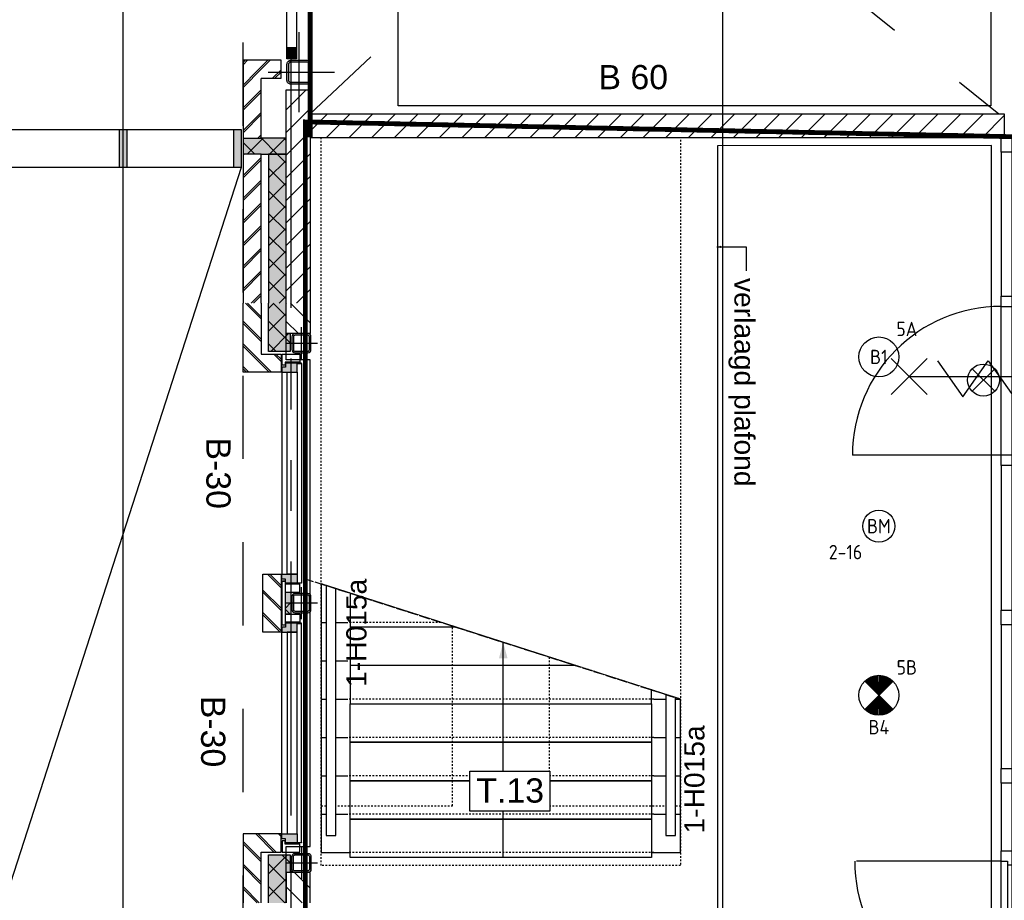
# Model space of a CAD drawing. Header units: millimetres. Extents: x -38031 to 110605, y -22066 to 88711.
# Tile 135 of 150: x 72464 to 78620, y 37792 to 43298. Entities that reach past the tile are written whole.
import ezdxf
from ezdxf.enums import TextEntityAlignment as Align

# ---------------------------------------------------------------- set-up
doc = ezdxf.new("R2010")
doc.units = ezdxf.units.MM
doc.header["$LTSCALE"] = 50
doc.set_wipeout_variables(frame=1)
for name, pattern in [('HIDDEN', [9.525, 6.35, -3.175]), ('PHANTOM', [63.5, 31.75, -6.35, 6.35, -6.35, 6.35, -6.35]), ('STYLE_01', [0.41664, 0.20828, -0.20836]), ('STYLE_04', [1.52771, 1.319425, -0.208285]), ('STYLE_06', [1.04164, 0.625, -0.20828, 0.06943, -0.13893])]:
    doc.linetypes.add(name, pattern=pattern)
for name, color, linetype in [('AB$1A---_ATTRIB025', 8, 'Continuous'), ('AB$1A---_ATTRIB035', 8, 'Continuous'), ('AL$1A---_ALGEMEEN', 8, 'Continuous'), ('AM$1A---_ARCERING', 8, 'Continuous'), ('AT$1A---_TEKST100', 8, 'Continuous'), ('Bouwkundig', 8, 'Continuous'), ('brandscheiding', 5, 'HIDDEN'), ('EB6511--_ATTRIB', 2, 'Continuous'), ('EL6311--', 3, 'Continuous'), ('EL6311--nv', 3, 'Continuous'), ('EL6511--', 3, 'Continuous'), ('Kastenscheiding', 4, 'PHANTOM'), ('stramien', 1, 'Continuous')]:
    doc.layers.add(name, color=color, linetype=linetype)
doc.styles.add('Arial', font='ARIAL.TTF')
doc.styles.add('BURO-018', font='iso.shx', dxfattribs={"height": 90})
doc.styles.add('NORATT', font='isocp.shx')
doc.styles.get("Standard").update_dxf_attribs({"font": 'iso.shx'})
pattern_1 = [(45, (0, 0), (1.41421356, -1.41421356), [])]
pattern_2 = [(135, (0, 0), (1.41421356, 1.41421356), []), (45, (5.9868, -5.9868), (1.41421356, -1.41421356), [])]
pattern_3 = [(45, (0, 0), (1.41421356, -1.41421356), []), (45, (0.1414, -0.1414), (1.41421356, -1.41421356), [])]
pattern_4 = [(45, (0, 0), (70.71068, -70.71068), []), (45, (7.07, -7.07), (70.71068, -70.71068), [])]
pattern_5 = [(135, (0, 0), (70.7107, 70.7107), []), (45, (299.34, -299.34), (70.7107, -70.7107), [])]
pattern_6 = [(45, (0, 0), (70.7107, -70.7107), [])]

# ---------------------------------------------------------------- blocks, each defined once
blk = doc.blocks.new('E00024')
at = {"color": 0, "linetype": 'Continuous'}
for p, q in [((-1.41, 1.59), (1.41, 4.41)), ((-1.41, 4.41), (1.41, 1.59))]:
    blk.add_line(p, q, dxfattribs=at)
blk.add_circle((0, 3), 2, dxfattribs=at)
at = {"color": 0, "linetype": 'Continuous', "style": 'BURO-018'}
blk.add_attdef('E_TEXT1', text='', height=1.8, dxfattribs=at).set_placement((0, 7.5), align=Align.MIDDLE)
at = {"color": 0, "linetype": 'Continuous', "style": 'BURO-018', "flags": 1}
blk.add_attdef('E_MATCODE', (0, 0), '', height=1.8, dxfattribs=at)
blk = doc.blocks.new('E00123')
at = {"color": 0, "linetype": 'Continuous'}
blk.add_circle((0, 0), 2, dxfattribs=at)
at = {"color": 0, "linetype": 'Continuous', "style": 'BURO-018'}
for tag, p in [('E_TEXT1', (0, 4.5)), ('E_TEXT2', (0, 0))]:
    blk.add_attdef(tag, text='', height=1.8, dxfattribs=at).set_placement(p, align=Align.MIDDLE)
at = {"color": 0, "linetype": 'Continuous', "style": 'BURO-018', "flags": 1}
blk.add_attdef('E_MATCODE', (0, 0), '', height=1.8, dxfattribs=at)
blk = doc.blocks.new('txt- B-30')
at = {"color": 0}
blk.add_wipeout([(-223.3, -118.5), (223.3, -118.5), (223.3, 124.9), (-223.3, 124.9)], dxfattribs=at).dxf.layer = 'AL$1A---_ALGEMEEN'
at = {"layer": 'AT$1A---_TEKST100', "insert": (0, -112.2), "char_height": 151.525, "attachment_point": 8, "line_spacing_factor": 0.967741, "style": 'Arial'}
blk.add_mtext('{\\C256;\\lB-30}', dxfattribs=at)
blk = doc.blocks.new('Group-36')
at = {"color": 0}
blk.add_wipeout([(17489.092, 14034.992), (13075, 14034.992), (13075, 614.992), (17489, 614.992), (17489, 848.992), (13309, 848.992), (13309, 13800.992), (17489, 13800.992)], dxfattribs=at).dxf.layer = 'AL$1A---_ALGEMEEN'
at = {"layer": 'AM$1A---_ARCERING', "linetype": 'Continuous', "lineweight": 0}
for points in [[(16774, 14034.992), (16724, 14034.992), (16724, 13800.992), (16774, 13800.992)], [(17489.067, 14034.937), (17439.067, 14034.937), (17439.067, 13800.937), (17489.067, 13800.937)]]:
    blk.add_hatch(color=256, dxfattribs=at).paths.add_polyline_path(points)
at = {"layer": 'AL$1A---_ALGEMEEN', "color": 0}
blk.add_line((13309, 848.992), (17489, 13800.992), dxfattribs=at)
for points in [[(17489.092, 14034.992), (13075, 14034.992), (13075, 614.992), (17489, 614.992), (17489, 848.992), (13309, 848.992), (13309, 13800.992), (17489, 13800.992)], [(16774, 14034.992), (16724, 14034.992), (16724, 13800.992), (16774, 13800.992)], [(17489.067, 14034.937), (17439.067, 14034.937), (17439.067, 13800.937), (17489.067, 13800.937)]]:
    blk.add_lwpolyline(points, close=True, dxfattribs=at)
blk = doc.blocks.new('TRAP 3500 19.240  begin')
at = {"layer": 'AL$1A---_ALGEMEEN', "color": 0, "linetype": 'STYLE_01'}
blk.add_lwpolyline([(0, 2245), (4600, 2245), (4600, 0), (0, 0)], close=True, dxfattribs=at)
at = {"layer": 'AL$1A---_ALGEMEEN', "color": 0}
blk.add_lwpolyline([(4520, 2245), (3560, 2245), (2840, 0), (4520, 0)], close=True, dxfattribs=at)
at = {"color": 0}
blk.add_wipeout([(3110, 180), (3110, 841.9), (2897.7, 180)], dxfattribs=at).dxf.layer = 'AL$1A---_ALGEMEEN'
at = {"layer": 'AL$1A---_ALGEMEEN', "color": 0}
for p, q in [((3110, 180), (3110, 841.9)), ((2897.7, 180), (3110, 180)), ((3080, 0), (3080, 165))]:
    blk.add_line(p, q, dxfattribs=at)
at = {"color": 0}
blk.add_wipeout([(3350, 180), (3350, 1590.2), (3110, 841.9), (3110, 180)], dxfattribs=at).dxf.layer = 'AL$1A---_ALGEMEEN'
at = {"layer": 'AL$1A---_ALGEMEEN', "color": 0, "linetype": 'STYLE_01'}
blk.add_line((3080, 748.3), (3080, 165), dxfattribs=at)
at = {"layer": 'AL$1A---_ALGEMEEN', "color": 0}
blk.add_line((3320, 0), (3320, 165), dxfattribs=at)
blk.add_lwpolyline([(3350, 180), (3350, 1590.2), (3110, 841.9), (3110, 180)], close=True, dxfattribs=at)
blk.add_solid([(3204.8, 1137.5), (3304.8, 1164.3), (3304.8, 1110.7)], dxfattribs=at)
at = {"color": 0}
blk.add_wipeout([(3590, 180), (3590, 2065), (3502.3, 2065), (3350, 1590.2), (3350, 180)], dxfattribs=at).dxf.layer = 'AL$1A---_ALGEMEEN'
at = {"layer": 'AL$1A---_ALGEMEEN', "color": 0}
for p, q in [((3560, 2080), (3560, 2245)), ((3560, 0), (3560, 165))]:
    blk.add_line(p, q, dxfattribs=at)
at = {"layer": 'AL$1A---_ALGEMEEN', "color": 0, "linetype": 'STYLE_01'}
blk.add_line((3560, 2080), (3560, 165), dxfattribs=at)
at = {"layer": 'AL$1A---_ALGEMEEN', "color": 0, "flags": 128}
for points in [[(3590, 180), (3590, 2065), (3502.3, 2065)], [(3350, 1590.2), (3350, 180), (3590, 180)]]:
    blk.add_lwpolyline(points, dxfattribs=at)
at = {"color": 0}
blk.add_wipeout([(3590, 2065), (3830, 2065), (3830, 180), (3590, 180)], dxfattribs=at).dxf.layer = 'AL$1A---_ALGEMEEN'
at = {"layer": 'AL$1A---_ALGEMEEN', "color": 0}
for p, q in [((3800, 2080), (3800, 2245)), ((3800, 0), (3800, 165))]:
    blk.add_line(p, q, dxfattribs=at)
at = {"layer": 'AL$1A---_ALGEMEEN', "color": 0, "linetype": 'STYLE_01'}
blk.add_line((3800, 2080), (3800, 165), dxfattribs=at)
at = {"layer": 'AL$1A---_ALGEMEEN', "color": 0}
blk.add_lwpolyline([(3590, 2065), (3830, 2065), (3830, 180), (3590, 180)], close=True, dxfattribs=at)
at = {"color": 0}
blk.add_wipeout([(3830, 2065), (4070, 2065), (4070, 180), (3830, 180)], dxfattribs=at).dxf.layer = 'AL$1A---_ALGEMEEN'
at = {"layer": 'AL$1A---_ALGEMEEN', "color": 0}
for p, q in [((4040, 2080), (4040, 2245)), ((4040, 0), (4040, 165))]:
    blk.add_line(p, q, dxfattribs=at)
at = {"layer": 'AL$1A---_ALGEMEEN', "color": 0, "linetype": 'STYLE_01'}
blk.add_line((4040, 2080), (4040, 165), dxfattribs=at)
at = {"layer": 'AL$1A---_ALGEMEEN', "color": 0}
blk.add_lwpolyline([(3830, 2065), (4070, 2065), (4070, 180), (3830, 180)], close=True, dxfattribs=at)
at = {"color": 0}
blk.add_wipeout([(4070, 2065), (4310, 2065), (4310, 180), (4070, 180)], dxfattribs=at).dxf.layer = 'AL$1A---_ALGEMEEN'
at = {"layer": 'AL$1A---_ALGEMEEN', "color": 0}
for p, q in [((4280, 2080), (4280, 2245)), ((4280, 0), (4280, 165))]:
    blk.add_line(p, q, dxfattribs=at)
at = {"layer": 'AL$1A---_ALGEMEEN', "color": 0, "linetype": 'STYLE_01'}
blk.add_line((4280, 2080), (4280, 165), dxfattribs=at)
for points in [[(4227.3, 2245), (3560, 2245), (3297, 1425), (4227.3, 1425)], [(4227.3, 820), (3103, 820), (2840, 0), (4227.3, 0)]]:
    blk.add_lwpolyline(points, close=True, dxfattribs=at)
at = {"layer": 'AL$1A---_ALGEMEEN', "color": 0}
blk.add_lwpolyline([(4070, 2065), (4310, 2065), (4310, 180), (4070, 180)], close=True, dxfattribs=at)
at = {"color": 0}
for points in [[(4412.9, 2215), (3550.4, 2215), (3531.1, 2155), (4412.9, 2155)], [(4310, 2065), (4550, 2065), (4550, 180), (4310, 180)], [(4412.9, 90), (2868.9, 90), (2849.6, 30), (4412.9, 30)]]:
    blk.add_wipeout(points, dxfattribs=at).dxf.layer = 'AL$1A---_ALGEMEEN'
at = {"layer": 'AL$1A---_ALGEMEEN', "color": 0, "linetype": 'STYLE_04'}
blk.add_line((2803.6, -113.6), (3560, 2245), dxfattribs=at)
at = {"layer": 'AL$1A---_ALGEMEEN', "color": 0}
for p, q in [((4520, 2080), (4520, 2245)), ((4550, 1137.5), (3204.8, 1137.5)), ((4520, 0), (4520, 165))]:
    blk.add_line(p, q, dxfattribs=at)
at = {"layer": 'AL$1A---_ALGEMEEN', "color": 0, "linetype": 'STYLE_01'}
blk.add_line((4520, 2080), (4520, 165), dxfattribs=at)
at = {"layer": 'AL$1A---_ALGEMEEN', "color": 0}
for points in [[(4412.9, 2215), (3550.4, 2215), (3531.1, 2155), (4412.9, 2155)], [(4310, 2065), (4550, 2065), (4550, 180), (4310, 180)], [(4412.9, 90), (2868.9, 90), (2849.6, 30), (4412.9, 30)]]:
    blk.add_lwpolyline(points, close=True, dxfattribs=at)
blk = doc.blocks.new('Group-42')
at = {"layer": 'AL$1A---_ALGEMEEN', "color": 0, "rotation": 270}
blk.add_blockref('TRAP 3500 19.240  begin', (17988.6, 14034.6), dxfattribs=at)
blk = doc.blocks.new('Group-68')
at = {"layer": 'AL$1A---_ALGEMEEN', "color": 0}
for p, q in [((-97.5, 382.003125), (127.5, 157.003125)), ((-97.5, 157.003125), (127.5, 382.003125))]:
    blk.add_line(p, q, dxfattribs=at)
at = {"layer": 'AL$1A---_ALGEMEEN', "color": 0, "flags": 1}
blk.add_attdef('B60_30', (-97.5, 157.003125), '', height=0.2, dxfattribs=at)
blk = doc.blocks.new('Group-69')
at = {"layer": 'AL$1A---_ALGEMEEN', "color": 0}
for p, q in [((-97.5, -757.809375), (127.5, -982.809375)), ((-97.5, -982.809375), (127.5, -757.809375))]:
    blk.add_line(p, q, dxfattribs=at)
at = {"layer": 'AL$1A---_ALGEMEEN', "color": 0, "flags": 1}
blk.add_attdef('B60_30', (-97.5, -982.809375), '', height=0.2, dxfattribs=at)
blk = doc.blocks.new('WBDBO 60 min')
at = {"layer": 'AL$1A---_ALGEMEEN', "color": 0}
blk.add_line((15, -870.3), (15, 269.5), dxfattribs=at)
for name in ['Group-68', 'Group-69']:
    blk.add_blockref(name, (0, 0), dxfattribs=at)
at = {"layer": 'AT$1A---_TEKST100', "style": 'Arial'}
blk.add_text('B 60', height=151.52, dxfattribs=at).set_placement((15, 413.9), align=Align.BOTTOM_CENTER)
blk = doc.blocks.new('WBDBO 60 min.zelfsl.')
at = {"layer": 'AL$1A---_ALGEMEEN', "color": 0}
blk.add_lwpolyline([(112.5, -692.4), (-112.5, -533.5), (112.5, -374.7), (-112.5, -215.8), (112.5, -57), (-112.5, 101.9)], dxfattribs=at)
blk.add_blockref('WBDBO 60 min', (0, 0), dxfattribs=at)
blk = doc.blocks.new('32x_hout-mk 866-p')
at = {"color": 0}
blk.add_wipeout([(-200, 6435.5), (-200, 0.5), (-61, 0.5), (-61, 6435.5)], dxfattribs=at).dxf.layer = 'AL$1A---_ALGEMEEN'
at = {"layer": 'AL$1A---_ALGEMEEN', "color": 0}
for p, q in [((-61, 6435.5), (-200, 6435.5)), ((-175, 1912.5), (-1105, 1912.5))]:
    blk.add_line(p, q, dxfattribs=at)
at = {"layer": 'AL$1A---_ALGEMEEN', "color": 0, "flags": 128}
blk.add_lwpolyline([(-200, 6435.5), (-200, 0.5), (-61, 0.5)], dxfattribs=at)
at = {"color": 0}
for points in [[(-200, 6435.5), (-61, 6435.5), (-61, 6345.5), (-200, 6345.5)], [(-200, 5445.5), (-61, 5445.5), (-61, 5355.5), (-200, 5355.5)], [(-200, 4475.5), (-61, 4475.5), (-61, 4385.5), (-200, 4385.5)], [(-200, 3480.5), (-61, 3480.5), (-61, 3390.5), (-200, 3390.5)], [(-200, 2490.5), (-61, 2490.5), (-61, 2400.5), (-200, 2400.5)], [(-200, 1977.5), (-61, 1977.5), (-61, 1887.5), (-200, 1887.5)]]:
    blk.add_wipeout(points, dxfattribs=at).dxf.layer = 'AL$1A---_ALGEMEEN'
at = {"layer": 'AL$1A---_ALGEMEEN', "color": 0}
blk.add_line((-200, 4450.5), (-1130, 4450.5), dxfattribs=at)
for points in [[(-200, 6435.5), (-61, 6435.5), (-61, 6345.5), (-200, 6345.5)], [(-200, 5445.5), (-61, 5445.5), (-61, 5355.5), (-200, 5355.5)], [(-200, 4475.5), (-61, 4475.5), (-61, 4385.5), (-200, 4385.5)], [(-200, 3480.5), (-61, 3480.5), (-61, 3390.5), (-200, 3390.5)], [(-200, 2490.5), (-61, 2490.5), (-61, 2400.5), (-200, 2400.5)], [(-200, 1977.5), (-61, 1977.5), (-61, 1887.5), (-200, 1887.5)]]:
    blk.add_lwpolyline(points, close=True, dxfattribs=at)
at = {"color": 0}
for points in [[(-200, 5380.5), (-129, 5380.5), (-129, 4450.5), (-200, 4450.5)], [(-200, 1912.5), (-160, 1912.5), (-160, 998.5), (-200, 998.5)]]:
    blk.add_wipeout(points, dxfattribs=at).dxf.layer = 'AL$1A---_ALGEMEEN'
at = {"layer": 'AL$1A---_ALGEMEEN', "color": 0}
for points in [[(-200, 5380.5), (-129, 5380.5), (-129, 4450.5), (-200, 4450.5)], [(-200, 1912.5), (-160, 1912.5), (-160, 998.5), (-200, 998.5)]]:
    blk.add_lwpolyline(points, close=True, dxfattribs=at)
for centre, radius, start, end in [((-200, 4450.5), 930, 90, 180), ((-200, 1912.5), 915.6, 180, 270)]:
    blk.add_arc(centre, radius, start, end, dxfattribs=at)
at = {"layer": 'AL$1A---_ALGEMEEN', "color": 0, "xscale": -1, "rotation": 270}
blk.add_blockref('WBDBO 60 min.zelfsl.', (94.6, 4927.2), dxfattribs=at)
blk = doc.blocks.new('trapcode')
at = {"layer": 'AL$1A---_ALGEMEEN', "color": 0, "flags": 1}
for tag, p in [('peil', (-250, -386)), ('onderdeel', (-250, -658.7))]:
    blk.add_attdef(tag, p, '', height=151.5, dxfattribs=at)
at = {"color": 0}
blk.add_wipeout([(-250, 136.8), (250, 136.8), (250, -113.2), (-250, -113.2)], dxfattribs=at).dxf.layer = 'AL$1A---_ALGEMEEN'
at = {"layer": 'AL$1A---_ALGEMEEN', "color": 0}
blk.add_lwpolyline([(-250, 136.8), (250, 136.8), (250, -113.2), (-250, -113.2)], close=True, dxfattribs=at)
at = {"layer": 'AL$1A---_ALGEMEEN', "color": 0, "style": 'Arial'}
blk.add_attdef('ruimtenummer', text='', height=151.5, dxfattribs=at).set_placement((1.7, 90.8), align=Align.TOP_CENTER)
blk = doc.blocks.new('Group-75')
at = {"color": 0}
for points in [[(17613, 16344.5), (17737, 16344.5), (17737, 16231.5), (17499, 16231.5), (17499, 16344.5)], [(17774, 14550), (17774, 16151), (17834, 16151), (17834, 14550)], [(17613, 14356.5), (17737, 14356.5), (17737, 14469.5), (17499, 14469.5), (17499, 14356.5)]]:
    blk.add_wipeout(points, dxfattribs=at).dxf.layer = 'AL$1A---_ALGEMEEN'
at = {"layer": 'AM$1A---_ARCERING', "linetype": 'Continuous', "lineweight": 5}
h = blk.add_hatch(dxfattribs=at)
h.set_pattern_fill('BAKSTEEN', color=256, style=0, pattern_type=2)
h.set_pattern_definition(pattern_4)
edge = h.paths.add_edge_path()
edge.add_line((17613, 16344.5), (17737, 16344.5))
edge.add_line((17737, 16344.5), (17737, 16231.5))
edge.add_line((17737, 16231.5), (17499, 16231.5))
edge.add_line((17499, 16231.5), (17499, 16344.5))
at = {"layer": 'AM$1A---_ARCERING', "linetype": 'Continuous', "lineweight": 0}
for points in [[(17774, 16223.5), (17834, 16223.5), (17834, 16151), (17774, 16151)], [(17774, 14550), (17834, 14550), (17834, 14477.5), (17774, 14477.5)]]:
    blk.add_hatch(color=256, dxfattribs=at).paths.add_polyline_path(points)
at = {"layer": 'AM$1A---_ARCERING', "linetype": 'Continuous', "lineweight": 5}
h = blk.add_hatch(dxfattribs=at)
h.set_pattern_fill('BAKSTEEN', color=256, style=0, pattern_type=2)
h.set_pattern_definition(pattern_4)
edge = h.paths.add_edge_path()
edge.add_line((17613, 14356.5), (17737, 14356.5))
edge.add_line((17737, 14356.5), (17737, 14469.5))
edge.add_line((17737, 14469.5), (17499, 14469.5))
edge.add_line((17499, 14469.5), (17499, 14356.5))
at = {"layer": 'AL$1A---_ALGEMEEN', "color": 0}
for p, q in [((17774, 14550), (17774, 16151)), ((17834, 16151), (17834, 14550))]:
    blk.add_line(p, q, dxfattribs=at)
for points in [[(17613, 16344.5), (17737, 16344.5), (17737, 16231.5), (17499, 16231.5), (17499, 16344.5)], [(17613, 14356.5), (17737, 14356.5), (17737, 14469.5), (17499, 14469.5), (17499, 14356.5)]]:
    blk.add_lwpolyline(points, dxfattribs=at)
for points in [[(17774, 16223.5), (17834, 16223.5), (17834, 16151), (17774, 16151)], [(17774, 14550), (17834, 14550), (17834, 14477.5), (17774, 14477.5)]]:
    blk.add_lwpolyline(points, close=True, dxfattribs=at)
blk = doc.blocks.new('zijdetail kozijn midden')
at = {"color": 0}
blk.add_wipeout([(113, -117), (63, -117), (63, -25), (44, -25), (44, -7), (113, -7), (113, -25), (113, -57), (113, -71.9)], dxfattribs=at).dxf.layer = 'AL$1A---_ALGEMEEN'
at = {"layer": 'AM$1A---_ARCERING', "linetype": 'Continuous', "lineweight": 0}
blk.add_hatch(color=256, dxfattribs=at).paths.add_polyline_path([(54.2, -100), (54.2, -128), (56, -128), (56, -28), (31, -28), (31, -5), (0, -5), (0, -100), (22, -100)])
at = {"layer": 'AL$1A---_ALGEMEEN', "color": 0}
for points in [[(54.2, -100), (54.2, -128), (56, -128), (56, -28), (31, -28), (31, -5), (0, -5), (0, -100), (22, -100)], [(113, -117), (63, -117), (63, -25), (44, -25), (44, -7), (113, -7), (113, -25), (113, -57), (113, -71.9)]]:
    blk.add_lwpolyline(points, close=True, dxfattribs=at)
blk = doc.blocks.new('st.k-120x120')
at = {"layer": 'AM$1A---_ARCERING', "linetype": 'Continuous', "lineweight": 0}
h = blk.add_hatch(color=256, dxfattribs=at)
edge = h.paths.add_edge_path()
edge.add_line((-40, -60), (40, -60))
edge.add_arc((40, -40), 20, 270, 360)
edge.add_line((60, -40), (60, 40))
edge.add_arc((40, 40), 20, 0, 90)
edge.add_line((40, 60), (-40, 60))
edge.add_arc((-40, 40), 20, 90, 180)
edge.add_line((-60, 40), (-60, -40))
edge.add_arc((-40, -40), 20, 180, 270)
edge = h.paths.add_edge_path(flags=16)
edge.add_line((-40, -50), (40, -50))
edge.add_arc((40, -40), 10, 270, 360)
edge.add_line((50, -40), (50, 40))
edge.add_arc((40, 40), 10, 0, 90)
edge.add_line((40, 50), (-40, 50))
edge.add_arc((-40, 40), 10, 90, 180)
edge.add_line((-50, 40), (-50, -40))
edge.add_arc((-40, -40), 10, 180, 270)
at = {"layer": 'AL$1A---_ALGEMEEN', "color": 0}
for p, q in [((0, 100), (0, -100)), ((-100, 0), (100, 0))]:
    blk.add_line(p, q, dxfattribs=at)
at = {"layer": 'AL$1A---_ALGEMEEN', "color": 0, "flags": 128}
blk.add_lwpolyline([(-40, -60), (40, -60, 0.414214), (60, -40), (60, 40, 0.414214), (40, 60), (-40, 60, 0.414214), (-60, 40), (-60, -40, 0.414214), (-40, -60, 0.414214)], format="xyb", dxfattribs=at)
blk.add_lwpolyline([(-40, -50), (40, -50, 0.414214), (50, -40), (50, 40, 0.414214), (40, 50), (-40, 50, 0.414214), (-50, 40), (-50, -40, 0.414214)], format="xyb", close=True, dxfattribs=at)
blk = doc.blocks.new('31x_staal-bg-2x mk124-p')
at = {"layer": 'AM$1A---_ARCERING', "linetype": 'Continuous', "lineweight": 0}
blk.add_hatch(color=256, dxfattribs=at).paths.add_polyline_path([(-3017, -270), (-3017, -295), (-3128.5, -295), (-3128.5, -270), (-3318.5, -270), (-3318.5, -160), (-3017, -160)])
at = {"layer": 'AM$1A---_ARCERING', "linetype": 'Continuous', "lineweight": 5}
h = blk.add_hatch(dxfattribs=at)
h.set_pattern_fill('ISOLATIE', color=256, style=0, pattern_type=2)
h.set_pattern_definition(pattern_5)
h.paths.add_polyline_path([(-3017, -270), (-3017, -295), (-3128.5, -295), (-3128.5, -270), (-3318.5, -270), (-3318.5, -160), (-3017, -160)])
at = {"layer": 'AL$1A---_ALGEMEEN', "color": 0, "flags": 128}
for points in [[(-3318.5, -160), (-3017, -160), (-3017, -270)], [(-3017, -270), (-3017, -295), (-3128.5, -295), (-3128.5, -270), (-3318.5, -270)]]:
    blk.add_lwpolyline(points, dxfattribs=at)
at = {"layer": 'AL$1A---_ALGEMEEN', "color": 0}
for points in [[(-1625, -276), (-2887, -276), (-2887, -338), (-1625, -338)], [(-1262, -276), (0, -276), (0, -338), (-1262, -338)]]:
    blk.add_lwpolyline(points, close=True, dxfattribs=at)
at = {"layer": 'AL$1A---_ALGEMEEN', "color": 0, "xscale": -1}
blk.add_blockref('zijdetail kozijn midden', (-2887, -238), dxfattribs=at)
at = {"layer": 'AL$1A---_ALGEMEEN', "color": 0}
blk.add_blockref('zijdetail kozijn midden', (0, -238), dxfattribs=at)
for p, q in [((0, -243), (-1262, -243)), ((-2941.2, -366), (-1570.8, -366)), ((54.2, -366), (-1316.2, -366))]:
    blk.add_line(p, q, dxfattribs=at)
blk.add_lwpolyline([(-3318.5, -270), (-2965, -270), (-2965, -420), (-1547, -420.1), (78, -420), (78, -270), (431.5, -270)], dxfattribs=at)
at = {"color": 0}
for points in [[(0, -238), (0, 0), (431.5, 0), (431.5, -113), (113, -113), (113, -238)], [(-1625, -125), (-1262, -125), (-1262, -238), (-1625, -238)], [(-3128.5, -270), (-3318.5, -270), (-3318.5, -420), (-3128.5, -420)]]:
    blk.add_wipeout(points, dxfattribs=at).dxf.layer = 'AL$1A---_ALGEMEEN'
at = {"layer": 'AM$1A---_ARCERING', "linetype": 'Continuous', "lineweight": 5}
h = blk.add_hatch(dxfattribs=at)
h.set_pattern_fill('BAKSTEEN', color=256, style=0, pattern_type=2)
h.set_pattern_definition(pattern_4)
h.paths.add_polyline_path([(0, -238), (0, 0), (431.5, 0), (431.5, -113), (113, -113), (113, -238)])
h = blk.add_hatch(dxfattribs=at)
h.set_pattern_fill('BAKSTEEN', color=256, style=0, pattern_type=2)
h.set_pattern_definition(pattern_4)
h.paths.add_polyline_path([(-1625, -125), (-1262, -125), (-1262, -238), (-1625, -238)])
at = {"layer": 'AM$1A---_ARCERING', "linetype": 'Continuous', "lineweight": 0}
for points in [[(431.5, -270), (241.5, -270), (241.5, -295), (130, -295), (130, -160), (431.5, -160)], [(-1512, -263), (-1375, -263), (-1375, -300), (-1512, -300)]]:
    blk.add_hatch(color=256, dxfattribs=at).paths.add_polyline_path(points)
at = {"layer": 'AM$1A---_ARCERING', "linetype": 'Continuous', "lineweight": 5}
h = blk.add_hatch(dxfattribs=at)
h.set_pattern_fill('ISOLATIE', color=256, style=0, pattern_type=2)
h.set_pattern_definition(pattern_5)
edge = h.paths.add_edge_path()
edge.add_line((431.5, -270), (241.5, -270))
edge.add_line((241.5, -270), (241.5, -295))
edge.add_line((241.5, -295), (130, -295))
edge.add_line((130, -295), (130, -160))
edge.add_line((130, -160), (431.5, -160))
h = blk.add_hatch(dxfattribs=at)
h.set_pattern_fill('KALKZANDSTEEN', color=256, style=0, pattern_type=2)
h.set_pattern_definition(pattern_6)
h.paths.add_polyline_path([(-3128.5, -270), (-3318.5, -270), (-3318.5, -420), (-3128.5, -420)])
h = blk.add_hatch(dxfattribs=at)
h.set_pattern_fill('ISOLATIE', color=256, style=0, pattern_type=2)
h.set_pattern_definition(pattern_5)
h.paths.add_polyline_path([(-1512, -263), (-1375, -263), (-1375, -300), (-1512, -300)])
at = {"layer": 'AL$1A---_ALGEMEEN', "color": 0}
for p, q in [((-2887, -243), (-1625, -243)), ((-3128.5, -270), (-3318.5, -270))]:
    blk.add_line(p, q, dxfattribs=at)
at = {"layer": 'AL$1A---_ALGEMEEN', "color": 0, "flags": 128}
for points in [[(0, -238), (0, 0), (431.5, 0)], [(431.5, -113), (113, -113), (113, -238), (0, -238)], [(-3318.5, -420), (-3128.5, -420), (-3128.5, -270)]]:
    blk.add_lwpolyline(points, dxfattribs=at)
at = {"layer": 'AL$1A---_ALGEMEEN', "color": 0}
for points in [[(-1625, -125), (-1262, -125), (-1262, -238), (-1625, -238)], [(-1512, -263), (-1375, -263), (-1375, -300), (-1512, -300)]]:
    blk.add_lwpolyline(points, close=True, dxfattribs=at)
blk.add_lwpolyline([(431.5, -270), (241.5, -270), (241.5, -295), (130, -295), (130, -160), (431.5, -160)], dxfattribs=at)
at = {"layer": 'AL$1A---_ALGEMEEN', "color": 0, "rotation": 90}
blk.add_blockref('st.k-120x120', (-1443.5, -365), dxfattribs=at)
at = {"layer": 'AL$1A---_ALGEMEEN', "color": 0}
blk.add_blockref('zijdetail kozijn midden', (-1625, -238), dxfattribs=at)
at = {"layer": 'AL$1A---_ALGEMEEN', "color": 0, "xscale": -1}
blk.add_blockref('zijdetail kozijn midden', (-1262, -238), dxfattribs=at)
at = {"color": 0}
for points in [[(-2887, -238), (-2887, 0), (-3318.5, 0), (-3318.5, -113), (-3000, -113), (-3000, -238)], [(241.5, -270), (431.5, -270), (431.5, -420), (241.5, -420)]]:
    blk.add_wipeout(points, dxfattribs=at).dxf.layer = 'AL$1A---_ALGEMEEN'
at = {"layer": 'AM$1A---_ARCERING', "linetype": 'Continuous', "lineweight": 5}
h = blk.add_hatch(dxfattribs=at)
h.set_pattern_fill('BAKSTEEN', color=256, style=0, pattern_type=2)
h.set_pattern_definition(pattern_4)
h.paths.add_polyline_path([(-2887, -238), (-2887, 0), (-3318.5, 0), (-3318.5, -113), (-3000, -113), (-3000, -238)])
h = blk.add_hatch(dxfattribs=at)
h.set_pattern_fill('KALKZANDSTEEN', color=256, style=0, pattern_type=2)
h.set_pattern_definition(pattern_6)
h.paths.add_polyline_path([(241.5, -270), (431.5, -270), (431.5, -420), (241.5, -420)])
at = {"layer": 'AL$1A---_ALGEMEEN', "color": 0}
blk.add_line((241.5, -270), (431.5, -270), dxfattribs=at)
at = {"layer": 'AL$1A---_ALGEMEEN', "color": 0, "flags": 128}
for points in [[(-2887, -238), (-2887, 0), (-3318.5, 0)], [(-3318.5, -113), (-3000, -113), (-3000, -238), (-2887, -238)], [(431.5, -420), (241.5, -420), (241.5, -270)]]:
    blk.add_lwpolyline(points, dxfattribs=at)
at = {"layer": 'AL$1A---_ALGEMEEN', "color": 0, "xscale": -1}
blk.add_blockref('st.k-120x120', (-3068.5, -365), dxfattribs=at)
at = {"layer": 'AL$1A---_ALGEMEEN', "color": 0}
blk.add_blockref('st.k-120x120', (181.5, -365), dxfattribs=at)
at = {"color": 0}
blk.add_wipeout([(-1581, -245), (-1306, -245), (-1306, -263), (-1581, -263)], dxfattribs=at).dxf.layer = 'AL$1A---_ALGEMEEN'
at = {"layer": 'AM$1A---_ARCERING', "linetype": 'Continuous', "lineweight": 5}
h = blk.add_hatch(dxfattribs=at)
h.set_pattern_fill('1_100_LICHTE_WAND__', color=256, style=0, pattern_type=2)
h.set_pattern_definition([(0, (0, 0), (2e-14, -250), []), (0, (2e-15, -25), (2e-14, -250), []), (0, (3e-15, -50), (2e-14, -250), []), (0, (5e-15, -75), (2e-14, -250), []), (0, (6e-15, -100), (2e-14, -250), []), (0, (3e-14, -500), (2e-14, -250), [])])
h.paths.add_polyline_path([(-1581, -245), (-1306, -245), (-1306, -263), (-1581, -263)])
at = {"layer": 'AL$1A---_ALGEMEEN', "color": 0}
blk.add_lwpolyline([(-1581, -245), (-1306, -245), (-1306, -263), (-1581, -263)], close=True, dxfattribs=at)
blk = doc.blocks.new('txt-B-60')
at = {"layer": 'AL$1A---_ALGEMEEN', "color": 0, "style": 'Arial'}
blk.add_attdef('B60_30', text='', height=151.5, dxfattribs=at).set_placement((0, -121.7), align=Align.BOTTOM_CENTER)
blk = doc.blocks.new('txt 1_100 verlaagd plafond')
at = {"layer": 'AL$1A---_ALGEMEEN', "color": 0}
for p, q in [((-1830, 0), (-1830, 182.6)), ((-1830, 182.6), (-1680, 182.6))]:
    blk.add_line(p, q, dxfattribs=at)
blk.add_solid([(-1830, 0), (-1836.7, 25), (-1823.3, 25)], dxfattribs=at)
at = {"layer": 'AT$1A---_TEKST100', "insert": (-983.5, 235.8), "char_height": 126.27, "attachment_point": 2, "line_spacing_factor": 0.967741, "style": 'Arial'}
blk.add_mtext('{\\C256;\\lverlaagd plafond}', dxfattribs=at)
blk = doc.blocks.new('hekmerk')
at = {"layer": 'AL$1A---_ALGEMEEN', "color": 0, "style": 'Arial'}
blk.add_attdef('stramiennummer', text='', height=126.3, dxfattribs=at).set_placement((0, 0), align=Align.BOTTOM_CENTER)
blk = doc.blocks.new('st.k-150')
at = {"color": 0}
blk.add_wipeout([(-65, 64), (68.4, 64), (68.4, -69.4), (-65, -69.4)], dxfattribs=at).dxf.layer = 'AL$1A---_ALGEMEEN'
at = {"layer": 'AM$1A---_ARCERING', "linetype": 'Continuous', "lineweight": 0}
h = blk.add_hatch(color=256, dxfattribs=at)
edge = h.paths.add_edge_path()
edge.add_line((48.2, -75), (-48.2, -75))
edge.add_line((-48.2, -75), (-50, -75))
edge.add_arc((-50, -50), 25, 180, 270, ccw=False)
edge.add_line((-75, -50), (-75, -48.2))
edge.add_line((-75, -48.2), (-75, 48.2))
edge.add_line((-75, 48.2), (-75, 50))
edge.add_arc((-50, 50), 25, 90, 180, ccw=False)
edge.add_line((-50, 75), (-48.2, 75))
edge.add_line((-48.2, 75), (48.2, 75))
edge.add_line((48.2, 75), (50, 75))
edge.add_arc((50, 50), 25, 0, 90, ccw=False)
edge.add_line((75, 50), (75, 48.2))
edge.add_line((75, 48.2), (75, -48.2))
edge.add_line((75, -48.2), (75, -50))
edge.add_arc((50, -50), 25, -90, 0, ccw=False)
edge.add_line((50, -75), (48.2, -75))
edge = h.paths.add_edge_path(flags=16)
edge.add_line((48.2, -64.3), (-48.2, -64.3))
edge.add_line((-48.2, -64.3), (-49.3, -64.3))
edge.add_arc((-49.3, -49.3), 15, 180, 270, ccw=False)
edge.add_line((-64.3, -49.3), (-64.3, -48.2))
edge.add_line((-64.3, -48.2), (-64.3, 48.2))
edge.add_line((-64.3, 48.2), (-64.3, 49.3))
edge.add_arc((-49.3, 49.3), 15, 90, 180, ccw=False)
edge.add_line((-49.3, 64.3), (-48.2, 64.3))
edge.add_line((-48.2, 64.3), (48.2, 64.3))
edge.add_line((48.2, 64.3), (49.3, 64.3))
edge.add_arc((49.3, 49.3), 15, 0, 90, ccw=False)
edge.add_line((64.3, 49.3), (64.3, 48.2))
edge.add_line((64.3, 48.2), (64.3, -48.2))
edge.add_line((64.3, -48.2), (64.3, -49.3))
edge.add_arc((49.3, -49.3), 15, 270, 360, ccw=False)
edge.add_line((49.3, -64.3), (48.2, -64.3))
at = {"layer": 'AL$1A---_ALGEMEEN', "color": 0}
for p, q in [((0, 192.5), (0, -222.5)), ((250, 0), (-250, 0))]:
    blk.add_line(p, q, dxfattribs=at)
at = {"layer": 'AL$1A---_ALGEMEEN', "color": 0, "flags": 128}
blk.add_lwpolyline([(48.2, -75), (-48.2, -75), (-50, -75, -0.414214), (-75, -50), (-75, -48.2), (-75, 48.2), (-75, 50, -0.414214), (-50, 75), (-48.2, 75), (48.2, 75), (50, 75, -0.414214), (75, 50), (75, 48.2), (75, -48.2), (75, -50, -0.414214), (50, -75), (48.2, -75)], format="xyb", dxfattribs=at)
blk.add_lwpolyline([(48.2, -64.3), (-48.2, -64.3), (-49.3, -64.3, -0.414214), (-64.3, -49.3), (-64.3, -48.2), (-64.3, 48.2), (-64.3, 49.3, -0.414214), (-49.3, 64.3), (-48.2, 64.3), (48.2, 64.3), (49.3, 64.3, -0.414214), (64.3, 49.3), (64.3, 48.2), (64.3, -48.2), (64.3, -49.3, -0.414214), (49.3, -64.3)], format="xyb", close=True, dxfattribs=at)
blk = doc.blocks.new('200254 W 210e 19-03-2008')
at = {"layer": 'AM$1A---_ARCERING', "linetype": 'Continuous', "lineweight": 0}
blk.add_hatch(color=256, dxfattribs=at).paths.add_polyline_path([(20517.35, 3865.08), (20515.15, 3865.08), (20515.15, 3846.45), (20517.35, 3846.45)])
at = {"layer": 'AM$1A---_ARCERING', "linetype": 'Continuous', "lineweight": 5}
h = blk.add_hatch(dxfattribs=at)
h.set_pattern_fill('ISOLATIE', color=256, style=0, pattern_type=2)
h.set_pattern_definition(pattern_2)
h.paths.add_polyline_path([(20517.35, 3865.08), (20515.15, 3865.08), (20515.15, 3846.45), (20517.35, 3846.45)])
at = {"layer": 'AL$1A---_ALGEMEEN'}
blk.add_line((20517.35, 3846.45), (20517.35, 3865.08), dxfattribs=at)
blk.add_lwpolyline([(20531.37, 3871.14), (20531.37, 3938.34), (20577.47, 3938.34), (20577.47, 3949.34), (20571.47, 3949.34), (20571.47, 4108.84), (20769.45, 4108.84), (20769.45, 4187.74), (20999.85, 4187.74), (20999.85, 4008.14), (20820.47, 4008.14), (20820.47, 3949.34), (20791.47, 3949.34), (20717.45, 3949.34), (20605.47, 3949.34), (20605.47, 3871.14)], close=True, dxfattribs=at)
at = {"layer": 'AL$1A---_ALGEMEEN', "flags": 128}
blk.add_lwpolyline([(20517.35, 3865.08), (20515.15, 3865.08), (20515.15, 3846.45)], dxfattribs=at)
at = {"layer": 'AL$1A---_ALGEMEEN'}
ref = blk.add_blockref('txt-B-60', (20560.75, 3874.75), dxfattribs=dict(at, xscale=0.02, yscale=0.02, zscale=0.02))
ref.add_attrib('B60_30', 'B 60', dxfattribs={"layer": 'AB$1A---_ATTRIB035', "height": 3.03, "style": 'Arial'}).set_placement((20560.75, 3872.31), align=Align.BOTTOM_CENTER)
at = {"layer": 'AL$1A---_ALGEMEEN', "xscale": 0.02, "yscale": 0.02, "zscale": 0.02}
blk.add_blockref('Group-42', (20161.97, 3587.45), dxfattribs=at)
at = {"layer": 'AL$1A---_ALGEMEEN', "xscale": 0.02, "yscale": 0.02, "zscale": 0.02, "rotation": 270}
for name, p in [('txt 1_100 verlaagd plafond', (20571.21, 3816.9)), ('txt- B-30', (20509.57, 3825.2))]:
    blk.add_blockref(name, p, dxfattribs=at)
at = {"layer": 'AL$1A---_ALGEMEEN', "xscale": 0.02, "yscale": 0.02, "zscale": 0.02}
blk.add_blockref('Group-36', (20161.97, 3587.45), dxfattribs=at)
at = {"layer": 'AL$1A---_ALGEMEEN'}
ref = blk.add_blockref('hekmerk', (20528.15, 3805.23), dxfattribs=dict(at, xscale=0.02, yscale=0.02, zscale=0.02, rotation=90))
ref.add_attrib('stramiennummer', '1-H015a', dxfattribs={"layer": 'AB$1A---_ATTRIB025', "height": 2.525, "rotation": 90, "style": 'Arial'}).set_placement((20528.15, 3805.23), align=Align.BOTTOM_CENTER)
ref = blk.add_blockref('hekmerk', (20570.41, 3786.9), dxfattribs=dict(at, xscale=0.02, yscale=0.02, zscale=0.02, rotation=90))
ref.add_attrib('stramiennummer', '1-H015a', dxfattribs={"layer": 'AB$1A---_ATTRIB025', "height": 2.525, "rotation": 90, "style": 'Arial'}).set_placement((20570.41, 3786.9), align=Align.BOTTOM_CENTER)
ref = blk.add_blockref('trapcode', (20545.33, 3785.21), dxfattribs=dict(at, xscale=0.02, yscale=0.02, zscale=0.02))
ref.add_attrib('ruimtenummer', 'T.13', dxfattribs={"layer": 'AB$1A---_ATTRIB035', "height": 3.03, "style": 'Arial'}).set_placement((20545.36, 3787.03), align=Align.TOP_CENTER)
blk.add_wipeout([(20520.35, 3870.15), (20607.15, 3870.15), (20607.15, 3867.15), (20520.35, 3867.15)]).dxf.layer = 'AL$1A---_ALGEMEEN'
at = {"layer": 'AM$1A---_ARCERING', "linetype": 'Continuous', "lineweight": 5}
h = blk.add_hatch(dxfattribs=at)
h.set_pattern_fill('KALKZANDSTEEN', color=256, style=0, pattern_type=2)
h.set_pattern_definition(pattern_1)
h.paths.add_polyline_path([(20520.35, 3870.15), (20607.15, 3870.15), (20607.15, 3867.15), (20520.35, 3867.15)])
at = {"layer": 'AM$1A---_ARCERING', "linetype": 'Continuous', "lineweight": 0}
blk.add_hatch(color=256, dxfattribs=at).paths.add_polyline_path([(20511.95, 3865.08), (20517.35, 3865.08), (20517.35, 3867.08), (20511.95, 3867.08)])
at = {"layer": 'AM$1A---_ARCERING', "linetype": 'Continuous', "lineweight": 5}
h = blk.add_hatch(dxfattribs=at)
h.set_pattern_fill('ISOLATIE', color=256, style=0, pattern_type=2)
h.set_pattern_definition(pattern_2)
h.paths.add_polyline_path([(20511.95, 3865.08), (20517.35, 3865.08), (20517.35, 3867.08), (20511.95, 3867.08)])
at = {"layer": 'AL$1A---_ALGEMEEN', "linetype": 'STYLE_01'}
blk.add_line((20511.95, 3556.16), (20511.95, 3912.08), dxfattribs=at)
at = {"layer": 'AL$1A---_ALGEMEEN'}
for points in [[(20520.35, 3870.15), (20607.15, 3870.15), (20607.15, 3867.15), (20520.35, 3867.15)], [(20511.95, 3865.08), (20517.35, 3865.08), (20517.35, 3867.08), (20511.95, 3867.08)]]:
    blk.add_lwpolyline(points, close=True, dxfattribs=at)
at = {"layer": 'stramien', "linetype": 'STYLE_06', "ltscale": 50}
for p, q in [((20571.95, 2703.35), (20571.95, 4240.03)), ((20496.95, 2737.41), (20496.95, 3963.01))]:
    blk.add_line(p, q, dxfattribs=at)
at = {"layer": 'AL$1A---_ALGEMEEN', "xscale": 0.02, "yscale": 0.02, "zscale": 0.02}
blk.add_blockref('32x_hout-mk 866-p', (20610.75, 3738.44), dxfattribs=at)
at = {"layer": 'AL$1A---_ALGEMEEN', "xscale": 0.02, "yscale": 0.02, "zscale": 0.02, "rotation": 270}
blk.add_blockref('txt- B-30', (20508.91, 3792.89), dxfattribs=at)
for points in [[(20511.95, 3867.08), (20514.21, 3867.08), (20514.21, 3876.84), (20511.95, 3876.84)], [(20517.35, 3873.14), (20520.35, 3873.14), (20520.35, 3846.45), (20517.35, 3846.45)], [(20511.95, 3865.08), (20511.95, 3846.45), (20514.21, 3846.45), (20514.21, 3865.08)]]:
    blk.add_wipeout(points).dxf.layer = 'AL$1A---_ALGEMEEN'
at = {"layer": 'AM$1A---_ARCERING', "linetype": 'Continuous', "lineweight": 5}
h = blk.add_hatch(dxfattribs=at)
h.set_pattern_fill('BAKSTEEN', color=256, style=0, pattern_type=2)
h.set_pattern_definition(pattern_3)
h.paths.add_polyline_path([(20511.95, 3867.08), (20514.21, 3867.08), (20514.21, 3876.84), (20511.95, 3876.84)])
h = blk.add_hatch(dxfattribs=at)
h.set_pattern_fill('KALKZANDSTEEN', color=256, style=0, pattern_type=2)
h.set_pattern_definition(pattern_1)
h.paths.add_polyline_path([(20517.35, 3873.14), (20520.35, 3873.14), (20520.35, 3846.45), (20517.35, 3846.45)])
h = blk.add_hatch(dxfattribs=at)
h.set_pattern_fill('BAKSTEEN', color=256, style=0, pattern_type=2)
h.set_pattern_definition(pattern_3)
h.paths.add_polyline_path([(20511.95, 3865.08), (20511.95, 3846.45), (20514.21, 3846.45), (20514.21, 3865.08)])
at = {"layer": 'AL$1A---_ALGEMEEN', "linetype": 'STYLE_01'}
for p, q in [((20520.35, 3870.15), (20773.15, 4107.15)), ((20520.35, 3939.34), (20606.45, 3870.15))]:
    blk.add_line(p, q, dxfattribs=at)
at = {"layer": 'AL$1A---_ALGEMEEN'}
for p, q in [((20517.35, 3846.45), (20517.35, 3873.14)), ((20511.95, 3865.08), (20511.95, 3846.45))]:
    blk.add_line(p, q, dxfattribs=at)
for points in [[(20511.95, 3867.08), (20514.21, 3867.08), (20514.21, 3876.84), (20511.95, 3876.84)], [(20605.49, 3529.2), (20605.53, 3866.2), (20571.27, 3866.15), (20571.27, 3739.45), (20577.45, 3739.45), (20577.45, 3728.45), (20571.27, 3728.45), (20571.27, 3529.2)]]:
    blk.add_lwpolyline(points, close=True, dxfattribs=at)
at = {"layer": 'AL$1A---_ALGEMEEN', "flags": 128}
for points in [[(20517.35, 3873.14), (20520.35, 3873.14), (20520.35, 3846.45)], [(20514.21, 3846.45), (20514.21, 3865.08), (20511.95, 3865.08)]]:
    blk.add_lwpolyline(points, dxfattribs=at)
at = {"layer": 'AL$1A---_ALGEMEEN', "xscale": 0.02, "yscale": 0.02, "zscale": 0.02}
blk.add_blockref('Group-75', (20161.97, 3587.45), dxfattribs=at)
at = {"layer": 'AL$1A---_ALGEMEEN', "xscale": 0.02, "yscale": 0.02, "zscale": 0.02, "rotation": 90}
blk.add_blockref('31x_staal-bg-2x mk124-p', (20511.95, 3837.82), dxfattribs=at)
blk.add_blockref('st.k-150', (20518.95, 3875.34), dxfattribs=at)
blk = doc.blocks.new('1115B3A')
at = {"color": 0, "linetype": 'Continuous'}
blk.add_circle((0, 0), 2.5, dxfattribs=at)
at = {"color": 0, "linetype": 'Continuous', "style": 'BURO-018'}
for tag, p in [('E_GKAST', (0, 8)), ('E_GROEP', (0, 5)), ('E_SGROEP', (4.5, 5)), ('E_ARMCODE', (0, 0)), ('E_SLET', (4.5, -1))]:
    blk.add_attdef(tag, text='', height=1.8, dxfattribs=at).set_placement(p, align=Align.MIDDLE)
blk = doc.blocks.new('E00018')
at = {"color": 0, "linetype": 'Continuous'}
for p, q in [((-1.77, -1.77), (1.77, 1.77)), ((1.77, -1.77), (-1.77, 1.77))]:
    blk.add_line(p, q, dxfattribs=at)
at = {"color": 0, "linetype": 'Continuous', "const_width": 2.5}
for points in [[(-0.88, 0.88, -0.198912), (0, 1.25, -0.198912), (0.88, 0.88, -1)], [(-0.88, -0.88, 0.198912), (0, -1.25, 0.198912), (0.88, -0.88, 1)]]:
    blk.add_lwpolyline(points, format="xyb", dxfattribs=at)
blk = doc.blocks.new('1115B3A-NO1')
at = {"color": 0, "linetype": 'Continuous'}
blk.add_circle((0, 0), 2.5, dxfattribs=at)
at = {"color": 0, "zscale": 100}
blk.add_blockref('E00018', (0, 0), dxfattribs=at)
at = {"color": 0, "linetype": 'Continuous', "style": 'BURO-018'}
for tag, p in [('E_GKAST', (0, 8)), ('E_GROEP', (0, 5)), ('E_SGROEP', (4.5, 5)), ('E_ARMCODE', (0, 0)), ('E_SLET', (4.5, -1))]:
    blk.add_attdef(tag, text='', height=1.8, dxfattribs=at).set_placement(p, align=Align.MIDDLE)

msp = doc.modelspace()

# ---------------------------------------------------------------- block references
at = {"layer": 'Bouwkundig', "xscale": 50, "yscale": 50, "zscale": 50}
msp.add_blockref('200254 W 210e 19-03-2008', (-951737.5, -150797.3), dxfattribs=at)

# ---------------------------------------------------------------- next in the draw order: linework, layer by layer
at = {"layer": 'brandscheiding', "const_width": 30}
for points in [[(74280, 42562.4), (74280, 46352.2), (76718.2, 46352.2), (76718.2, 54830.4), (86614.6, 54830.4), (86614.6, 58730.3), (99169, 58730.3), (99169, 49291.3)], [(74241.3, 25565.7), (78677.9, 25473.1), (78677.9, 42566.5), (74249.2, 42659.2), (74249.2, 25540.5)]]:
    msp.add_lwpolyline(points, dxfattribs=at)
at = {"layer": 'Kastenscheiding'}
msp.add_line((74159.9, 46259.4), (74159.9, 25693.4), dxfattribs=at)

# ---------------------------------------------------------------- next in the draw order: block references
at = {"layer": 'EL6311--'}
ref = msp.add_blockref('1115B3A', (77835.6, 41189.4), dxfattribs=dict(at, xscale=50, yscale=50, zscale=50))
ref.add_attrib('E_ARMCODE', 'B1', dxfattribs={"layer": '0', "color": 1, "linetype": 'Continuous', "height": 90, "style": 'BURO-018'}).set_placement((77835.6, 41189.4), align=Align.MIDDLE)
ref.add_attrib('E_GROEP', '5A', dxfattribs={"layer": '0', "color": 1, "linetype": 'Continuous', "height": 90, "style": 'BURO-018'}).set_placement((78010.6, 41364.4), align=Align.MIDDLE)
at = {"layer": 'EL6311--nv', "color": 0}
ref = msp.add_blockref('1115B3A-NO1', (77835.6, 39073.6), dxfattribs=dict(at, xscale=50, yscale=50, zscale=50))
ref.add_attrib('E_ARMCODE', 'B4', dxfattribs={"layer": '0', "color": 1, "linetype": 'Continuous', "height": 90, "style": 'BURO-018'}).set_placement((77835.6, 38874.6), align=Align.MIDDLE)
ref.add_attrib('E_GROEP', '5B', dxfattribs={"layer": '0', "color": 1, "linetype": 'Continuous', "height": 90, "style": 'BURO-018'}).set_placement((78010.6, 39248.6), align=Align.MIDDLE)
at = {"layer": 'EL6511--', "xscale": 50, "yscale": 50, "zscale": 50}
msp.add_blockref('E00024', (78489.4, 40895.2), dxfattribs=at)
at = {"layer": 'EL6511--'}
ref = msp.add_blockref('E00123', (77835.6, 40131.5), dxfattribs=dict(at, xscale=50, yscale=50, zscale=50))
ref.add_attrib('E_TEXT2', 'BM', dxfattribs={"layer": 'EB6511--_ATTRIB', "color": 1, "linetype": 'Continuous', "height": 90, "style": 'NORATT'}).set_placement((77835.6, 40131.5), align=Align.MIDDLE)
ref.add_attrib('E_TEXT1', '2-16', dxfattribs={"layer": 'EB6511--_ATTRIB', "color": 1, "linetype": 'Continuous', "height": 90, "style": 'NORATT'}).set_placement((77627.3, 39969.2), align=Align.MIDDLE)

doc.saveas('drawing.dxf')
